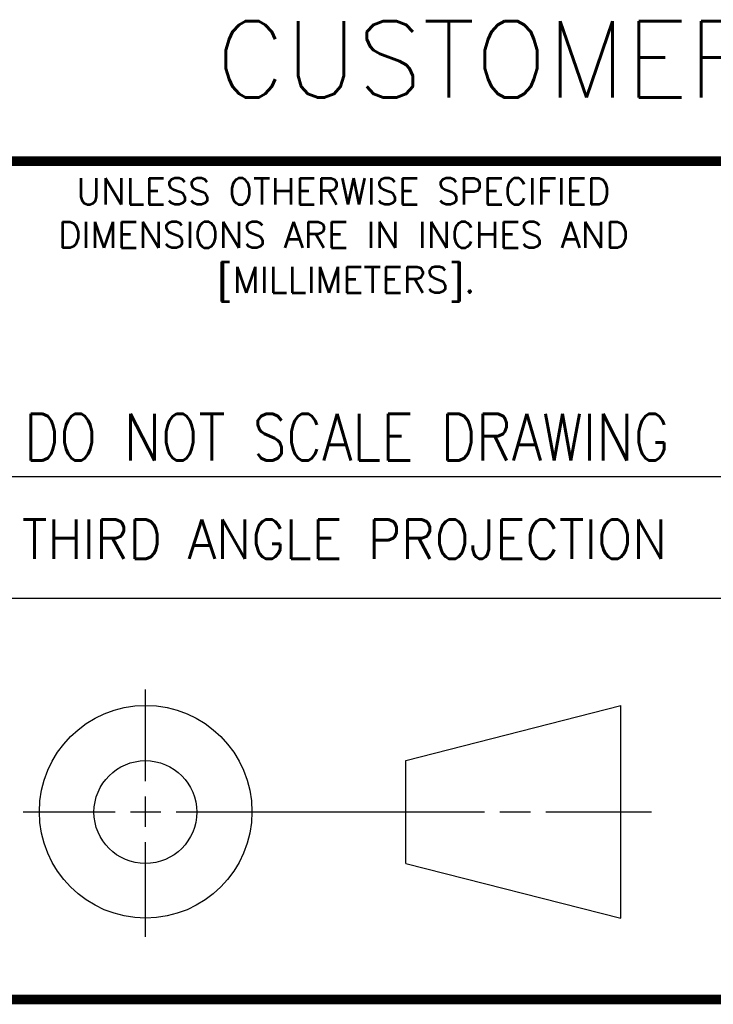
# Model space of a CAD drawing. Header units: inches. Extents: x 0 to 16.5, y 0 to 10.6.
# Tile 3 of 10: x 11.4 to 12.8, y 0.1 to 2.1. Entities that reach past the tile are written whole.
import ezdxf
from ezdxf.enums import TextEntityAlignment as Align

# ---------------------------------------------------------------- set-up
doc = ezdxf.new("R2010")
doc.units = ezdxf.units.IN
doc.header["$MEASUREMENT"] = 0
doc.styles.add('ROMANS', font='romans.shx')

msp = doc.modelspace()

# ---------------------------------------------------------------- linework, layer by layer
at = {"color": 2, "linetype": 'Continuous'}
for p, q in [((11.242, 1.2012), (12.8253, 1.2012)), ((12.8253, 0.9522), (11.242, 0.9522)), ((11.6248, 0.579), (11.6248, 0.7658)), ((11.6248, 0.4853), (11.6248, 0.5478)), ((11.3746, 0.5165), (11.5623, 0.5165)), ((11.5935, 0.5165), (11.656, 0.5165)), ((11.6873, 0.5165), (12.3175, 0.5165)), ((12.3488, 0.5165), (12.4113, 0.5165)), ((12.4425, 0.5165), (12.6583, 0.5165)), ((11.6248, 0.2612), (11.6248, 0.454))]:
    msp.add_line(p, q, dxfattribs=at)
at = {"color": 7, "linetype": 'Continuous'}
for p, q in [((12.1563, 0.6209), (12.5958, 0.7336)), ((12.5958, 0.2994), (12.5958, 0.7336)), ((12.1563, 0.4108), (12.1563, 0.6209)), ((12.1563, 0.4108), (12.5958, 0.2994))]:
    msp.add_line(p, q, dxfattribs=at)
at = {"color": 7, "linetype": 'Continuous', "const_width": 0.02}
for points in [[(11.2318, 1.8448), (16.51, 1.8454)], [(0.01, 0.1332), (16.51, 0.1332)]]:
    msp.add_lwpolyline(points, dxfattribs=at)
at = {"color": 7, "linetype": 'Continuous'}
for centre, radius in [((11.6248, 0.5165), 0.2171), ((11.6242, 0.5158), 0.105)]:
    msp.add_circle(centre, radius, dxfattribs=at)

# ---------------------------------------------------------------- texts
at = {"color": 7, "linetype": 'Continuous', "style": 'ROMANS'}
msp.add_text('CUSTOMER DRAWING', height=0.15625, dxfattribs=at).set_placement((12.8268, 1.9748), align=Align.CENTER)
at = {"color": 2, "linetype": 'Continuous', "style": 'ROMANS'}
for s, p in [('UNLESS OTHERWISE SPECIFIED', (12.0288, 1.7566)), ('DIMENSIONS ARE IN INCHES AND', (12.0288, 1.6679)), ('[MILLIMETERS].', (12.0346, 1.5762))]:
    msp.add_text(s, height=0.053254, dxfattribs=at).set_placement(p, align=Align.CENTER)
at = {"color": 7, "linetype": 'Continuous', "style": 'ROMANS', "width": 0.85}
msp.add_text('DO NOT SCALE DRAWING', height=0.095, dxfattribs=at).set_placement((12.0354, 1.2339), align=Align.CENTER)
at = {"color": 2, "linetype": 'Continuous', "style": 'ROMANS', "width": 0.95}
msp.add_text('THIRD ANGLE PROJECTION', height=0.08, dxfattribs=at).set_placement((12.0313, 1.0331), align=Align.CENTER)

doc.saveas('drawing.dxf')
